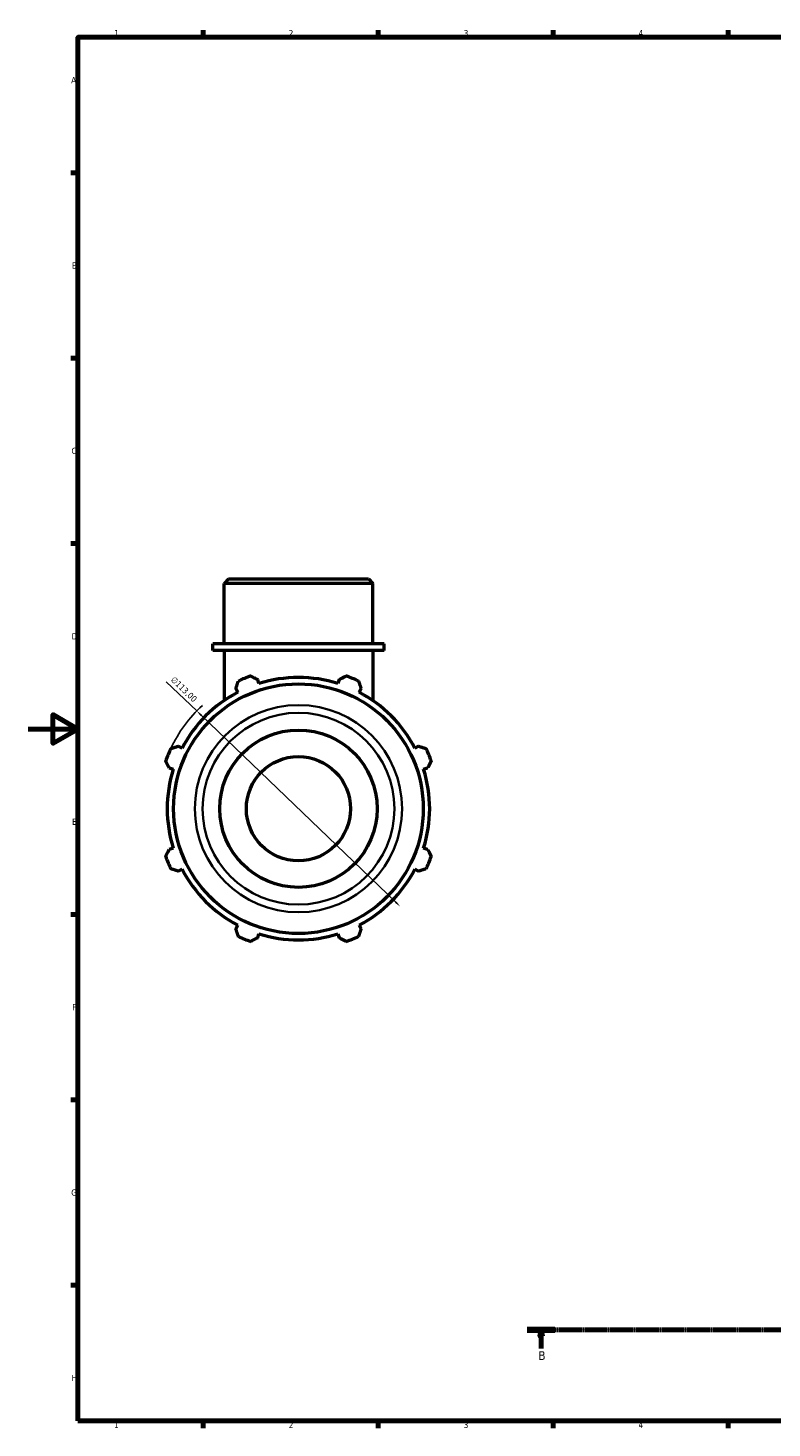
# Model space of a CAD drawing. Header units: millimetres. Extents: x 0 to 931, y 0 to 910.
# Tile 1 of 6: x 0 to 298, y 17 to 578. Entities that reach past the tile are written whole.
import ezdxf

# ---------------------------------------------------------------- set-up
doc = ezdxf.new("R2010")
doc.units = ezdxf.units.MM
doc.linetypes.add('CHAIN', pattern=[0.7087, 0.4724, -0.0591, 0.1181, -0.0591])
for name, color, linetype, lineweight in [('Border (ISO)', 7, 'Continuous', 70), ('Dimension (ISO)', 7, 'Continuous', 25), ('Section Line (ISO)', 7, 'CHAIN', 70), ('Visible (ISO)', 7, 'Continuous', 50), ('Visible Narrow (ISO)', 7, 'Continuous', 35)]:
    doc.layers.add(name, color=color, linetype=linetype, lineweight=lineweight)
doc.styles.add('Label Text (ISO)', font='tahoma.ttf')
doc.styles.add('Note Text (ISO)', font='tahoma.ttf')
doc.dimstyles.new('Default (ISO)', dxfattribs={"dimtxt": 2.5, "dimasz": 2.5, "dimexe": 3.175, "dimexo": 0, "dimgap": 0.762, "dimtad": 1, "dimrnd": 1e-08, "dimzin": 0, "dimtxsty": 'Note Text (ISO)', "dimcen": 0.09, "dimdle": 10, "dimclrd": 256, "dimclre": 256, "dimclrt": 232, "dimazin": 0, "dimtfac": 1.40208, "dimtmove": 0, "dimatfit": 3, "dimfxl": 1, "dimtolj": 1, "dimtzin": 0, "dimlwd": -1, "dimlwe": -1, "dimarcsym": 0})

# ---------------------------------------------------------------- blocks, each defined once
blk = doc.blocks.new('Borders Default Border')
at = {"layer": 'Border (ISO)'}
for p, q in [((70.08, 574), (70.08, 576.9)), ((140.17, 574), (140.17, 576.9)), ((210.25, 574), (210.25, 576.9)), ((280.33, 574), (280.33, 576.9)), ((20, 519.75), (17.1, 519.75)), ((20, 445.5), (17.1, 445.5)), ((20, 371.25), (17.1, 371.25)), ((20, 222.75), (17.1, 222.75)), ((20, 148.5), (17.1, 148.5)), ((20, 74.25), (17.1, 74.25)), ((70.08, 20), (70.08, 17.1)), ((140.17, 20), (140.17, 17.1)), ((210.25, 20), (210.25, 17.1)), ((280.33, 20), (280.33, 17.1))]:
    blk.add_line(p, q, dxfattribs=at)
at = {"layer": 'Border (ISO)', "flags": 128}
for points in [[(20, 20), (20, 574), (821, 574), (821, 20), (20, 20)], [(0, 297), (20, 297), (10, 302.77), (10, 291.23), (20, 297)]]:
    blk.add_lwpolyline(points, dxfattribs=at)
at = {"layer": 'Border (ISO)', "color": 232, "true_color": 0xca0064, "char_height": 2.5, "attachment_point": 7, "style": 'Note Text (ISO)'}
for s, insert in [('1', (34.48, 574.4)), ('2', (104.37, 574.4)), ('3', (174.43, 574.35)), ('4', (244.42, 574.4)), ('A', (17.29, 555.62)), ('B', (17.59, 481.37)), ('C', (17.43, 407.08)), ('D', (17.43, 332.88)), ('E', (17.64, 258.63)), ('F', (17.7, 184.38)), ('G', (17.31, 110.08)), ('H', (17.44, 35.88)), ('1', (34.48, 17.1)), ('2', (104.37, 17.1)), ('3', (174.43, 17.05)), ('4', (244.42, 17.1))]:
    blk.add_mtext(s, dxfattribs=dict(at, insert=insert))
blk = doc.blocks.new('2dTransSection0')
at = {"layer": 'Section Line (ISO)', "linetype": 'CHAIN'}
blk.add_line((199.9, 56.35), (610.71, 56.35), dxfattribs=at)
at = {"layer": 'Section Line (ISO)', "linetype": 'Continuous', "lineweight": 140}
for p, q in [((199.9, 56.35), (210.96, 56.35)), ((599.65, 56.35), (610.71, 56.35))]:
    blk.add_line(p, q, dxfattribs=at)
at = {"layer": 'Section Line (ISO)', "linetype": 'Continuous'}
for p, q in [((205.43, 56.35), (204.93, 53.85)), ((205.43, 53.85), (205.43, 56.35)), ((205.93, 53.85), (205.43, 56.35)), ((605.18, 56.35), (604.68, 53.85)), ((605.18, 53.85), (605.18, 56.35)), ((605.68, 53.85), (605.18, 56.35)), ((204.93, 53.85), (205.93, 53.85)), ((205.43, 48.9), (205.43, 53.85)), ((604.68, 53.85), (605.68, 53.85)), ((605.18, 48.9), (605.18, 53.85))]:
    blk.add_line(p, q, dxfattribs=at)
at = {"layer": 'Section Line (ISO)', "linetype": 'Continuous', "flags": 128}
for points in [[(205.93, 53.85), (205.43, 56.35), (204.93, 53.85), (205.93, 53.85)], [(605.68, 53.85), (605.18, 56.35), (604.68, 53.85), (605.68, 53.85)]]:
    blk.add_lwpolyline(points, dxfattribs=at)
at = {"layer": 'Section Line (ISO)'}
for points in [[(205.93, 53.85), (205.43, 56.35), (204.93, 53.85), (205.93, 53.85)], [(605.68, 53.85), (605.18, 56.35), (604.68, 53.85), (605.68, 53.85)]]:
    blk.add_solid(points, dxfattribs=at)
at = {"layer": 'Section Line (ISO)', "char_height": 3.5, "attachment_point": 7, "style": 'Label Text (ISO)'}
for insert in [(204.36, 44.35), (604.11, 44.35)]:
    blk.add_mtext('B', dxfattribs=dict(at, insert=insert))
blk = doc.blocks.new('*D12')
at = {"layer": 'Defpoints', "color": 0, "transparency": 16777216}
for p in [(67.55, 304.25), (149.02, 225.95)]:
    blk.add_point(p, dxfattribs=at)
at = {"layer": 'Dimension (ISO)', "transparency": 16777216}
for p, q in [((67.55, 304.25), (55.37, 315.95)), ((147.21, 227.68), (69.35, 302.52))]:
    blk.add_line(p, q, dxfattribs=at)
blk.add_arc((108.28, 265.1), 56.5, 132.9165, 154.792, dxfattribs=at)
for points in [[(69.64, 302.82), (69.06, 302.22), (67.55, 304.25)], [(147.5, 227.98), (146.93, 227.38), (149.02, 225.95)]]:
    blk.add_solid(points, dxfattribs=at)
at = {"layer": 'Dimension (ISO)', "color": 232, "true_color": 0xca0064, "transparency": 16777216, "insert": (58.67, 318.29), "char_height": 2.5, "attachment_point": 1, "rotation": 316.1362, "style": 'Note Text (ISO)'}
blk.add_mtext('\\A1;∅113,00', dxfattribs=at)

msp = doc.modelspace()

# ---------------------------------------------------------------- linework, layer by layer
at = {"layer": 'Visible (ISO)'}
for p, q in [((80.263, 357.098), (78.474, 355.31)), ((138.088, 355.31), (78.474, 355.31)), ((78.474, 331.098), (78.474, 355.31)), ((80.263, 357.098), (136.3, 357.098)), ((136.3, 357.098), (138.088, 355.31)), ((138.088, 331.098), (138.088, 355.31)), ((142.559, 331.098), (74.003, 331.098)), ((74.003, 328.498), (74.003, 331.098)), ((142.559, 328.498), (142.559, 331.098)), ((142.559, 328.498), (74.003, 328.498)), ((78.474, 328.498), (78.474, 308.371)), ((138.088, 328.498), (138.088, 308.371)), ((92.481, 315.211), (91.971, 316.828)), ((124.592, 316.828), (124.082, 315.211)), ((83.236, 313.21), (84.019, 311.706)), ((132.544, 311.706), (133.327, 313.21)), ((61.673, 289.361), (60.17, 290.143)), ((156.393, 290.143), (154.889, 289.361)), ((56.552, 281.408), (58.168, 280.899)), ((158.394, 280.899), (160.011, 281.408)), ((58.168, 249.298), (56.552, 248.788)), ((160.011, 248.788), (158.394, 249.298)), ((60.17, 240.053), (61.673, 240.836)), ((154.889, 240.836), (156.393, 240.053)), ((84.019, 218.49), (83.236, 216.987)), ((91.971, 213.369), (92.481, 214.985)), ((124.082, 214.985), (124.592, 213.369)), ((133.327, 216.987), (132.544, 218.49))]:
    msp.add_line(p, q, dxfattribs=at)
for radius in [49.984, 31.5, 20.865]:
    msp.add_circle((108.281, 265.098), radius, dxfattribs=at)
for radius, start, end in [(56.5, 109.79198, 115.20802), (52.545, 72.5, 107.5), (56.5, 64.79198, 70.20802), (52.545, 117.5, 152.5), (52.545, 27.5, 62.5), (56.5, 154.79198, 160.20802), (56.5, 19.79198, 25.20802), (52.545, 162.5, 197.5), (52.545, 342.5, 17.5), (56.5, 199.79198, 205.20802), (56.5, 334.79198, 340.20802), (52.545, 207.5, 242.5), (52.545, 297.5, 332.5), (56.5, 244.79198, 250.20802), (52.545, 252.5, 287.5), (56.5, 289.79198, 295.20802)]:
    msp.add_arc((108.281, 265.098), radius, start, end, dxfattribs=at)
for points, weights in [([(83.236, 313.21), (83.717, 314.683), (84.218, 316.218)], [1.00175184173, 1.0012843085, 1]), ([(89.15, 318.261), (90.589, 317.53), (91.971, 316.828)], [1, 1.00128430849, 1.00175184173]), ([(124.592, 316.828), (125.973, 317.53), (127.413, 318.261)], [1.00175184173, 1.0012843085, 1]), ([(132.345, 316.218), (132.846, 314.683), (133.327, 313.21)], [1, 1.00128430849, 1.00175184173]), ([(57.162, 289.162), (58.697, 289.663), (60.17, 290.143)], [1, 1.00128430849, 1.00175184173]), ([(156.393, 290.143), (157.866, 289.663), (159.401, 289.162)], [1.00175184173, 1.00128430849, 1]), ([(56.552, 281.408), (55.85, 282.79), (55.119, 284.229)], [1.00175184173, 1.0012843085, 1]), ([(161.444, 284.229), (160.713, 282.79), (160.011, 281.408)], [1, 1.0012843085, 1.00175184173]), ([(55.119, 245.967), (55.85, 247.406), (56.552, 248.788)], [1, 1.00128430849, 1.00175184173]), ([(160.011, 248.788), (160.713, 247.406), (161.444, 245.967)], [1.00175184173, 1.00128430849, 1]), ([(60.17, 240.053), (58.697, 240.534), (57.162, 241.034)], [1.00175184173, 1.00128430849, 1]), ([(159.401, 241.034), (157.866, 240.534), (156.393, 240.053)], [1, 1.0012843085, 1.00175184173]), ([(84.218, 213.979), (83.717, 215.513), (83.236, 216.987)], [1, 1.0012843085, 1.00175184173]), ([(91.971, 213.369), (90.589, 212.667), (89.15, 211.936)], [1.00175184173, 1.0012843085, 1]), ([(127.413, 211.936), (125.973, 212.667), (124.592, 213.369)], [1, 1.0012843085, 1.00175184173]), ([(133.327, 216.987), (132.846, 215.513), (132.345, 213.979)], [1.00175184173, 1.0012843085, 1])]:
    msp.add_rational_spline(points, weights, degree=2, dxfattribs=at)
at = {"layer": 'Visible Narrow (ISO)'}
for radius in [41.48, 38.399]:
    msp.add_circle((108.281, 265.098), radius, dxfattribs=at)

# ---------------------------------------------------------------- block references
msp.add_blockref('Borders Default Border', (0, 0))
at = {"layer": 'Section Line (ISO)'}
msp.add_blockref('2dTransSection0', (0, 0), dxfattribs=at)

# ---------------------------------------------------------------- dimensions: what is measured, and where the dimension line sits
at = {"layer": 'Dimension (ISO)'}
dim = msp.add_diameter_dim_2p(p1=(149.017, 225.947), p2=(67.545, 304.25), dimstyle='Default (ISO)', override={"dimdec": 2, "dimlfac": 1, "dimtp": 0, "dimtm": 0, "dimtdec": 2, "dimatfit": 2}, dxfattribs=at)
dim.commit()
dim.dimension.update_dxf_attribs({"geometry": '*D12', "text_midpoint": (60.557, 310.966), "dimtype": 163})

doc.saveas('drawing.dxf')
